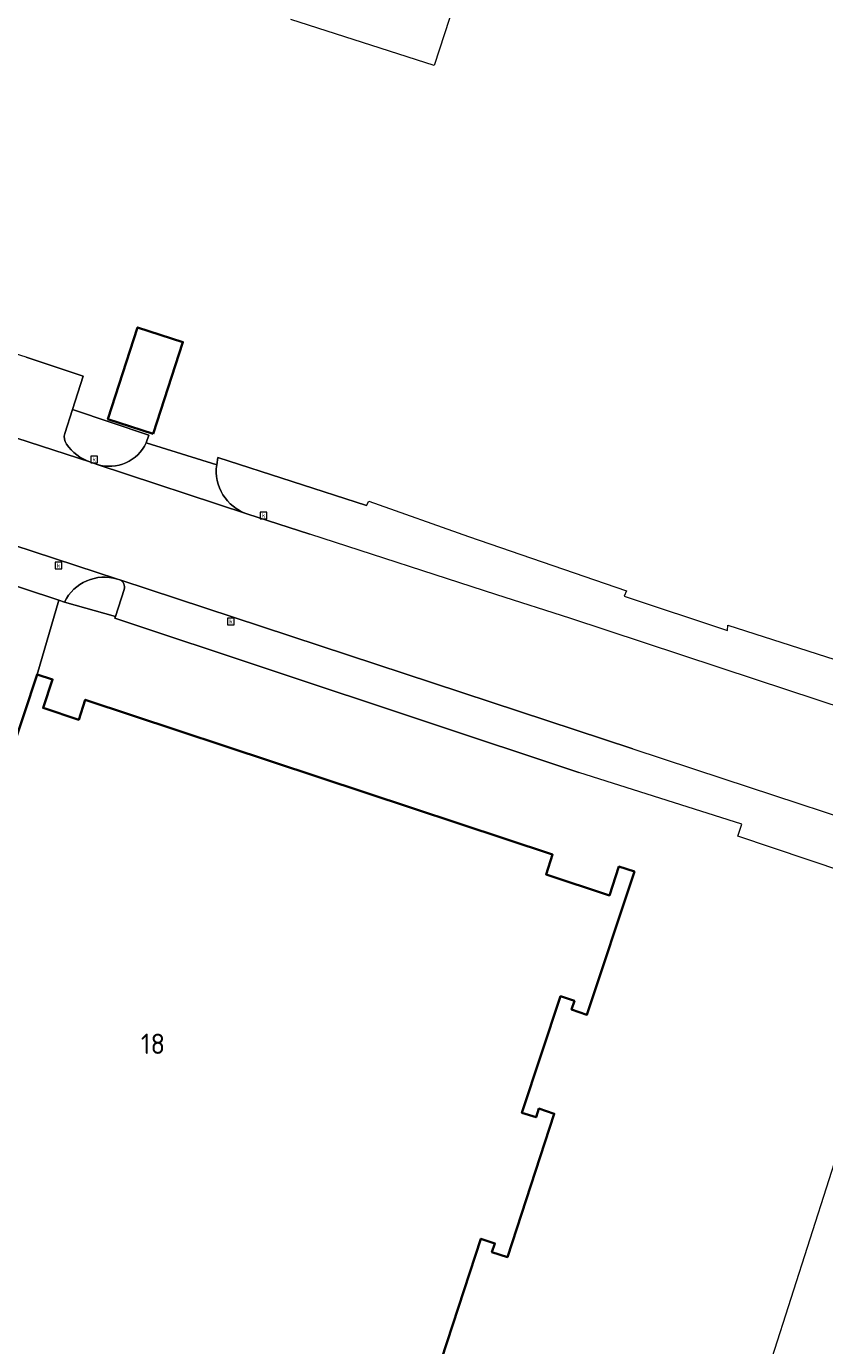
# Model space of a CAD drawing. Extents: x 154024 to 155007, y 472916 to 473908.
# Tile 47 of 49: x 154850 to 154903, y 473668 to 473756. Entities that reach past the tile are written whole.
import ezdxf
from ezdxf.enums import TextEntityAlignment as Align

# ---------------------------------------------------------------- set-up
doc = ezdxf.new("R2010")
doc.units = 0
doc.header["$LTSCALE"] = 0.75
doc.layers.get('0').update_dxf_attribs({"linetype": 'CONTINUOUS'})
for name, color, linetype, lineweight in [('B-RO-OG-BEBOUWING-GV', 6, 'CONTINUOUS', 35), ('B-RO-OG-BEBOUWING-T18', 1, 'CONTINUOUS', 18), ('B-RO-OG-TERREIN_CULTUURSCHEIDING-GV', 252, 'CONTINUOUS', 18), ('B-RO-OG-TERREIN_ERF-GV', 252, 'CONTINUOUS', 18), ('B-RO-RI-GWA_KOLK-S', 252, 'CONTINUOUS', 25), ('B-RO-VH-VERHARDING_BETONSTRAATSTEEN-GV', 252, 'CONTINUOUS', 18)]:
    doc.layers.add(name, color=color, linetype=linetype, lineweight=lineweight)
doc.styles.add('NLCS-ISO', font='NLCS-ISO.ttf')
doc.styles.add('NLCS-ISO-M200-T18', font='NLCS-ISO.ttf', dxfattribs={"height": 0.36})

# ---------------------------------------------------------------- blocks, each defined once
blk = doc.blocks.new('SRI-KOLK-SO')
at = {"color": 0, "linetype": 'ByBlock', "lineweight": 18}
blk.add_lwpolyline([(-1.125, -1.125), (1.125, -1.125), (1.125, 1.125), (-1.125, 1.125)], close=True, dxfattribs=at)
at = {"color": 0, "linetype": 'ByBlock', "lineweight": 18, "style": 'NLCS-ISO'}
blk.add_text('k', height=1.5, dxfattribs=at).set_placement((0, 0), align=Align.MIDDLE_CENTER)

msp = doc.modelspace()

# ---------------------------------------------------------------- linework, layer by layer
at = {"layer": 'B-RO-OG-BEBOUWING-GV', "flags": 128}
for points in [[(154857.977, 473728.685), (154859.955, 473734.787), (154856.936, 473735.766), (154854.958, 473729.663)], [(154831.236, 473655.25), (154869.282, 473642.807), (154879.815, 473675.017), (154880.747, 473674.712), (154880.557, 473674.132), (154881.584, 473673.797), (154884.711, 473683.359), (154883.684, 473683.694), (154883.495, 473683.115), (154882.554, 473683.422), (154885.124, 473691.184), (154886.054, 473690.876), (154885.862, 473690.297), (154886.888, 473689.957), (154890.045, 473699.491), (154889.019, 473699.831), (154888.381, 473697.904), (154884.157, 473699.303), (154884.597, 473700.632), (154853.45, 473710.946), (154853.01, 473709.616), (154850.637, 473710.402), (154851.266, 473712.301), (154850.24, 473712.64)]]:
    msp.add_lwpolyline(points, close=True, dxfattribs=at)
at = {"layer": 'B-RO-OG-TERREIN_CULTUURSCHEIDING-GV', "flags": 128}
for points in [[(154857.51, 473728.085), (154857.673, 473728.58), (154852.6, 473730.292), (154852.078, 473728.699)], [(154853.761, 473726.806), (154854.249, 473726.631)], [(154872.191, 473723.906), (154862.278, 473727.1), (154862.209, 473726.619)], [(154864.226, 473723.34), (154868.417, 473721.985)]]:
    msp.add_lwpolyline(points, dxfattribs=at)
at = {"layer": 'B-RO-OG-TERREIN_CULTUURSCHEIDING-GV'}
for points in [[(154852.078, 473728.699, 0.243829), (154852.206, 473727.993)], [(154854.249, 473726.631, 0.374748), (154857.51, 473728.085)], [(154852.206, 473727.993, 0.166029), (154853.761, 473726.806)], [(154862.209, 473726.619, 0.362558), (154864.226, 473723.34)]]:
    msp.add_lwpolyline(points, format="xyb", dxfattribs=at)
at = {"layer": 'B-RO-OG-TERREIN_ERF-GV', "flags": 128}
for points in [[(154882.784, 473771.915), (154876.709, 473753.236), (154867.158, 473756.299)], [(154769.811, 473656.704), (154825.874, 473638.56), (154831.236, 473655.25), (154850.24, 473712.64), (154851.674, 473717.589), (154822.734, 473727.143), (154755.906, 473748.896)], [(154849.504, 473733.778), (154852.365, 473732.839), (154853.308, 473732.529), (154852.6, 473730.292), (154857.673, 473728.58), (154857.51, 473728.085), (154862.209, 473726.619), (154862.278, 473727.1), (154872.191, 473723.906), (154872.355, 473724.176), (154878.989, 473721.834), (154889.52, 473718.221), (154889.376, 473717.85), (154896.245, 473715.573), (154896.277, 473715.921), (154917.679, 473709.052)], [(154903.998, 473699.475), (154896.936, 473701.853), (154897.209, 473702.648), (154886.355, 473706.092), (154855.406, 473716.381), (154855.455, 473716.505), (154852.056, 473717.463), (154851.674, 473717.589), (154850.24, 473712.64), (154851.266, 473712.301), (154850.637, 473710.402), (154853.01, 473709.616), (154853.45, 473710.946), (154884.597, 473700.632), (154884.157, 473699.303), (154888.381, 473697.904), (154889.019, 473699.831), (154890.045, 473699.491), (154886.888, 473689.957), (154885.862, 473690.297), (154886.054, 473690.876), (154885.124, 473691.184), (154882.554, 473683.422), (154883.495, 473683.115), (154883.684, 473683.694), (154884.711, 473683.359), (154881.584, 473673.797), (154880.557, 473674.132), (154880.747, 473674.712), (154879.815, 473675.017), (154869.282, 473642.807)], [(154906.332, 473656.068), (154896.698, 473659.203), (154909.355, 473698.749)]]:
    msp.add_lwpolyline(points, dxfattribs=at)
msp.add_lwpolyline([(154857.977, 473728.685), (154854.958, 473729.663), (154856.936, 473735.766), (154859.955, 473734.787)], close=True, dxfattribs=at)
at = {"layer": 'B-RO-VH-VERHARDING_BETONSTRAATSTEEN-GV', "flags": 128}
for points in [[(154744.437, 473755.371), (154823.391, 473729.535), (154855.593, 473718.998), (154855.748, 473718.947), (154889.954, 473707.678), (154895.943, 473705.708), (154907.702, 473701.838)], [(154855.593, 473718.998), (154823.391, 473729.535), (154744.437, 473755.371)], [(154746.488, 473751.961), (154755.906, 473748.896), (154822.734, 473727.143), (154851.674, 473717.589), (154852.056, 473717.463)], [(154951.003, 473694.881), (154944.993, 473696.858), (154930.925, 473701.485), (154914.238, 473706.983), (154898.181, 473712.288), (154885.735, 473716.388), (154880.87, 473717.951), (154868.417, 473721.985), (154864.226, 473723.34), (154854.249, 473726.631), (154853.761, 473726.806), (154845.572, 473729.462), (154839.905, 473731.362), (154839.225, 473731.562), (154781.89, 473750.395)], [(154852.365, 473732.839), (154849.504, 473733.778), (154848.803, 473734.008), (154847.586, 473730.167)], [(154852.078, 473728.699), (154852.6, 473730.292), (154853.308, 473732.529), (154852.365, 473732.839)], [(154845.572, 473729.462), (154853.761, 473726.806)], [(154862.209, 473726.619), (154857.51, 473728.085)], [(154854.249, 473726.631), (154864.226, 473723.34)], [(154855.748, 473718.947), (154855.593, 473718.998)], [(154889.954, 473707.678), (154855.748, 473718.947)], [(154852.056, 473717.463), (154855.455, 473716.505), (154856.042, 473718.306)], [(154856.042, 473718.306), (154855.455, 473716.505), (154855.406, 473716.381), (154886.355, 473706.092)]]:
    msp.add_lwpolyline(points, dxfattribs=at)
at = {"layer": 'B-RO-VH-VERHARDING_BETONSTRAATSTEEN-GV'}
for points in [[(154852.206, 473727.993, -0.243829), (154852.078, 473728.699)], [(154857.51, 473728.085, -0.374748), (154854.249, 473726.631)], [(154853.761, 473726.806, -0.166029), (154852.206, 473727.993)], [(154864.226, 473723.34, -0.362558), (154862.209, 473726.619)], [(154855.593, 473718.998, 0.364227), (154852.056, 473717.463)], [(154852.056, 473717.463, -0.364227), (154855.593, 473718.998)], [(154856.042, 473718.306, 0.355946), (154855.748, 473718.947)], [(154855.748, 473718.947, -0.355946), (154856.042, 473718.306)]]:
    msp.add_lwpolyline(points, format="xyb", dxfattribs=at)

# ---------------------------------------------------------------- block references
at = {"layer": 'B-RO-RI-GWA_KOLK-S', "xscale": 0.2, "yscale": 0.2, "zscale": 0.2}
for p in [(154854.039, 473726.97), (154865.329, 473723.239), (154851.669, 473719.893), (154863.156, 473716.166)]:
    msp.add_blockref('SRI-KOLK-SO', p, dxfattribs=at)

# ---------------------------------------------------------------- texts
at = {"layer": 'B-RO-OG-BEBOUWING-T18', "style": 'NLCS-ISO-M200-T18'}
msp.add_text('18', height=1.35, dxfattribs=at).set_placement((154857.961, 473688.019), align=Align.MIDDLE)

doc.saveas('drawing.dxf')
